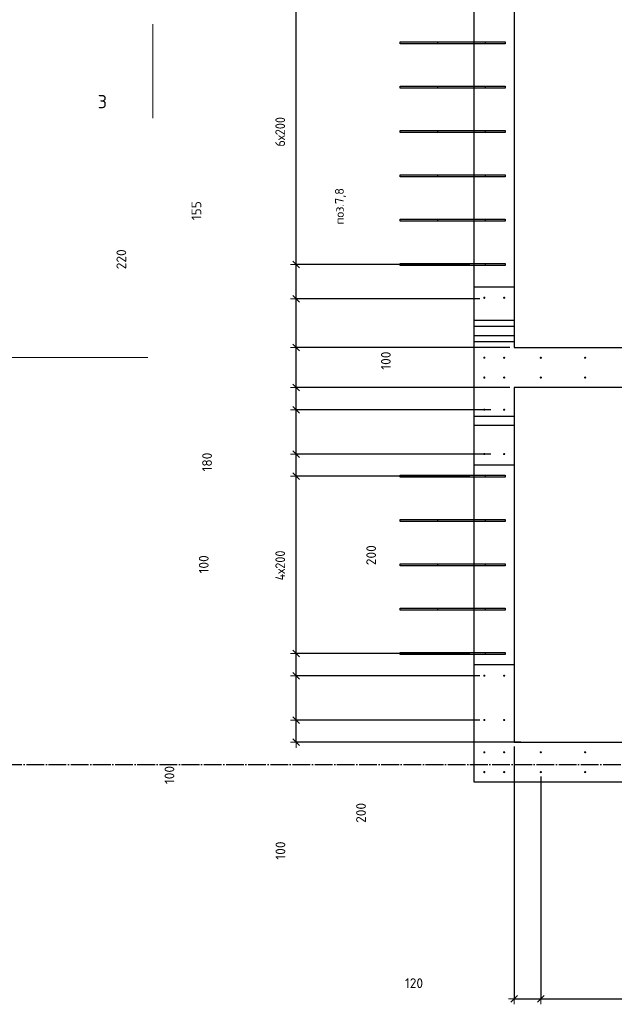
# Model space of a CAD drawing. Header units: millimetres. Extents: x 2792 to 69837, y -2757 to 29968.
# Tile 69 of 77: x 53998 to 56682, y 7317 to 11760. Entities that reach past the tile are written whole.
import ezdxf

# ---------------------------------------------------------------- set-up
doc = ezdxf.new("R2010")
doc.units = ezdxf.units.MM
doc.header["$PDMODE"] = 65
for name, pattern in [('______11', [100, 80, -10, 0, -10]), ('______5', [220, 160, -20, 20, -20]), ('________', [0])]:
    doc.linetypes.add(name, pattern=pattern)
for name, color, linetype, lineweight in [('Standard', 7, 'Continuous', 25), ('Арм.стержн. вертикальными 1', 22, 'Continuous', 35), ('Обозначение разреза_ общее', 7, 'Continuous', 25), ('Размерная линия_ общее', 7, 'Continuous', 13)]:
    doc.layers.add(name, color=color, linetype=linetype, lineweight=lineweight)
doc.layers.add('Осевая линия_ общее', color=7, linetype='______5', lineweight=13, true_color=0xa0a0a0)
doc.styles.add('ISOCPEUR', font='ISOCPEUR')
doc.dimstyles.new('DIMSTYLE_12', dxfattribs={"dimtxt": 44, "dimasz": 50, "dimexe": 0, "dimexo": 0, "dimgap": 22, "dimtad": 0, "dimdec": 0, "dimrnd": 5, "dimzin": 12, "dimdsep": 46, "dimtxsty": 'ISOCPEUR', "dimblk1": 'ALL_ML_STRICH', "dimblk2": 'ALL_ML_STRICH', "dimsah": 1, "dimcen": 0, "dimclrd": 7, "dimclre": 256, "dimclrt": 7, "dimadec": 0, "dimazin": 0, "dimtfac": 1, "dimtdec": 0, "dimtix": 1, "dimtmove": 2, "dimatfit": 3, "dimfxl": 0, "dimtvp": 1.2, "dimtzin": 0, "dimlwd": 0, "dimlwe": -3, "dimarcsym": 0})
doc.dimstyles.new('DIMSTYLE_16', dxfattribs={"dimtxt": 44, "dimasz": 50, "dimexe": 0, "dimexo": 0, "dimgap": 22, "dimtad": 0, "dimdec": 0, "dimrnd": 5, "dimzin": 12, "dimdsep": 46, "dimtxsty": 'ISOCPEUR', "dimblk1": 'ALL_ML_STRICH', "dimblk2": 'ALL_ML_STRICH', "dimsah": 1, "dimcen": 0, "dimclrd": 7, "dimclre": 256, "dimclrt": 7, "dimadec": 0, "dimazin": 0, "dimtfac": 1, "dimtdec": 0, "dimtix": 1, "dimtmove": 2, "dimatfit": 3, "dimfxl": 0, "dimtzin": 0, "dimlwd": 0, "dimlwe": -3, "dimarcsym": 0})
doc.dimstyles.new('DIMSTYLE_3', dxfattribs={"dimtxt": 44, "dimasz": 50, "dimexe": 0, "dimexo": 0, "dimgap": 22, "dimtad": 2, "dimdec": 0, "dimrnd": 5, "dimzin": 12, "dimdsep": 46, "dimtxsty": 'ISOCPEUR', "dimblk1": 'ALL_ML_STRICH', "dimblk2": 'ALL_ML_STRICH', "dimsah": 1, "dimcen": 0, "dimclrd": 7, "dimclre": 256, "dimclrt": 7, "dimadec": 0, "dimazin": 0, "dimtfac": 1, "dimtdec": 0, "dimtix": 1, "dimtmove": 2, "dimatfit": 3, "dimfxl": 0, "dimtzin": 0, "dimlwd": 0, "dimlwe": -3, "dimarcsym": 0})
doc.dimstyles.new('DIMSTYLE_8', dxfattribs={"dimtxt": 44, "dimasz": 50, "dimexe": 0, "dimexo": 0, "dimgap": 22, "dimtad": 2, "dimdec": 0, "dimrnd": 5, "dimzin": 12, "dimdsep": 46, "dimtxsty": 'ISOCPEUR', "dimblk1": 'ALL_ML_STRICH', "dimblk2": 'ALL_ML_STRICH', "dimsah": 1, "dimcen": 0, "dimclrd": 7, "dimclre": 256, "dimclrt": 7, "dimadec": 0, "dimazin": 0, "dimtfac": 1, "dimtdec": 0, "dimtix": 1, "dimtmove": 2, "dimatfit": 3, "dimfxl": 0, "dimtvp": 1.2, "dimtzin": 0, "dimlwd": 0, "dimlwe": -3, "dimarcsym": 0})

# ---------------------------------------------------------------- blocks, each defined once
blk = doc.blocks.new('ALL_ML_STRICH')
at = {"color": 0, "linetype": 'ByBlock', "lineweight": -2}
for p, q in [((-1, 0), (0.5, 0)), ((-0.3, -0.3), (0.3, 0.3)), ((0, -0.5), (0, 0.5))]:
    blk.add_line(p, q, dxfattribs=at)
blk = doc.blocks.new('*D291')
at = {"layer": 'DEFPOINTS', "color": 7, "linetype": 'Continuous', "lineweight": 13, "transparency": 33554687}
for p in [(56230, 8500), (56350.5, 8365), (56230, 7342.4)]:
    blk.add_point(p, dxfattribs=at)
at = {"layer": 'Размерная линия_ общее', "color": 253, "linetype": 'Continuous', "lineweight": -2, "true_color": 0xa0a0a0, "transparency": 33554687}
for p, q in [((56230, 8480), (56230, 7342.4)), ((56350.5, 8345), (56350.5, 7342.4))]:
    blk.add_line(p, q, dxfattribs=at)
at = {"layer": 'Размерная линия_ общее', "color": 7, "linetype": 'Continuous', "lineweight": -2, "transparency": 33554687}
blk.add_line((56230, 7342.4), (56350.5, 7342.4), dxfattribs=at)
at = {"layer": 'Размерная линия_ общее', "color": 7, "linetype": 'Continuous', "lineweight": 13, "transparency": 33554687, "xscale": 50, "yscale": 50, "zscale": 50, "rotation": 180}
blk.add_blockref('ALL_ML_STRICH', (56230, 7342.4), dxfattribs=at)
at = {"layer": 'Размерная линия_ общее', "color": 7, "linetype": 'Continuous', "lineweight": 13, "transparency": 33554687, "xscale": 50, "yscale": 50, "zscale": 50}
blk.add_blockref('ALL_ML_STRICH', (56350.5, 7342.4), dxfattribs=at)
at = {"layer": 'Размерная линия_ общее', "color": 7, "linetype": 'Continuous', "lineweight": 13, "transparency": 33554687, "insert": (55778, 7412.7), "char_height": 44, "width": 132, "attachment_point": 5, "style": 'ISOCPEUR'}
blk.add_mtext('\\A1;{120}', dxfattribs=at)
blk = doc.blocks.new('*D292')
at = {"layer": 'DEFPOINTS', "color": 7, "linetype": 'Continuous', "lineweight": 13, "transparency": 33554687}
for p in [(56350.5, 8365), (57950.5, 8365), (56350.5, 7342.4)]:
    blk.add_point(p, dxfattribs=at)
at = {"layer": 'Размерная линия_ общее', "color": 253, "linetype": 'Continuous', "lineweight": -2, "true_color": 0xa0a0a0, "transparency": 33554687}
for p, q in [((56350.5, 8345), (56350.5, 7342.4)), ((57950.5, 8345), (57950.5, 7342.4))]:
    blk.add_line(p, q, dxfattribs=at)
at = {"layer": 'Размерная линия_ общее', "color": 7, "linetype": 'Continuous', "lineweight": -2, "transparency": 33554687}
blk.add_line((56350.5, 7342.4), (57950.5, 7342.4), dxfattribs=at)
at = {"layer": 'Размерная линия_ общее', "color": 7, "linetype": 'Continuous', "lineweight": 13, "transparency": 33554687, "xscale": 50, "yscale": 50, "zscale": 50, "rotation": 180}
blk.add_blockref('ALL_ML_STRICH', (56350.5, 7342.4), dxfattribs=at)
at = {"layer": 'Размерная линия_ общее', "color": 7, "linetype": 'Continuous', "lineweight": 13, "transparency": 33554687, "xscale": 50, "yscale": 50, "zscale": 50}
blk.add_blockref('ALL_ML_STRICH', (57950.5, 7342.4), dxfattribs=at)
at = {"layer": 'Размерная линия_ общее', "color": 7, "linetype": 'Continuous', "lineweight": 13, "transparency": 33554687, "insert": (57016.5, 7436.4), "char_height": 44, "width": 2.2, "attachment_point": 1, "line_spacing_factor": 0.60241, "style": 'ISOCPEUR'}
blk.add_mtext('\\W0.91;8х200=1600', dxfattribs=at)
blk = doc.blocks.new('*D363')
at = {"layer": 'DEFPOINTS', "color": 7, "linetype": 'Continuous', "lineweight": 13, "transparency": 33554687}
for p in [(56095.5, 8600), (55246.3, 8500), (56280, 8500)]:
    blk.add_point(p, dxfattribs=at)
at = {"layer": 'Размерная линия_ общее', "color": 253, "linetype": 'Continuous', "lineweight": -2, "true_color": 0xa0a0a0, "transparency": 33554687}
for p, q in [((56075.5, 8600), (55246.3, 8600)), ((56260, 8500), (55246.3, 8500))]:
    blk.add_line(p, q, dxfattribs=at)
at = {"layer": 'Размерная линия_ общее', "color": 7, "linetype": 'Continuous', "lineweight": -2, "transparency": 33554687}
blk.add_line((55246.3, 8500), (55246.3, 8600), dxfattribs=at)
at = {"layer": 'Размерная линия_ общее', "color": 7, "linetype": 'Continuous', "lineweight": 13, "transparency": 33554687, "xscale": 50, "yscale": 50, "zscale": 50}
for p, rotation in [((55246.3, 8600), 90), ((55246.3, 8500), 270)]:
    blk.add_blockref('ALL_ML_STRICH', p, dxfattribs=dict(at, rotation=rotation))
at = {"layer": 'Размерная линия_ общее', "color": 7, "linetype": 'Continuous', "lineweight": 13, "transparency": 33554687, "insert": (55175.3, 8011), "char_height": 44, "width": 132, "attachment_point": 5, "rotation": 90, "style": 'ISOCPEUR'}
blk.add_mtext('\\A1;{100}', dxfattribs=at)
blk = doc.blocks.new('*D364')
at = {"layer": 'DEFPOINTS', "color": 7, "linetype": 'Continuous', "lineweight": 13, "transparency": 33554687}
for p in [(56095.5, 8800), (55246.3, 8600), (56095.5, 8600)]:
    blk.add_point(p, dxfattribs=at)
at = {"layer": 'Размерная линия_ общее', "color": 253, "linetype": 'Continuous', "lineweight": -2, "true_color": 0xa0a0a0, "transparency": 33554687}
for p, q in [((56075.5, 8800), (55246.3, 8800)), ((56075.5, 8600), (55246.3, 8600))]:
    blk.add_line(p, q, dxfattribs=at)
at = {"layer": 'Размерная линия_ общее', "color": 7, "linetype": 'Continuous', "lineweight": -2, "transparency": 33554687}
blk.add_line((55246.3, 8600), (55246.3, 8800), dxfattribs=at)
at = {"layer": 'Размерная линия_ общее', "color": 7, "linetype": 'Continuous', "lineweight": 13, "transparency": 33554687, "xscale": 50, "yscale": 50, "zscale": 50}
for p, rotation in [((55246.3, 8800), 90), ((55246.3, 8600), 270)]:
    blk.add_blockref('ALL_ML_STRICH', p, dxfattribs=dict(at, rotation=rotation))
at = {"layer": 'Размерная линия_ общее', "color": 7, "linetype": 'Continuous', "lineweight": 13, "transparency": 33554687, "insert": (55538.9, 8181), "char_height": 44, "width": 132, "attachment_point": 5, "rotation": 90, "style": 'ISOCPEUR'}
blk.add_mtext('\\A1;{200}', dxfattribs=at)
blk = doc.blocks.new('*D365')
at = {"layer": 'DEFPOINTS', "color": 7, "linetype": 'Continuous', "lineweight": 13, "transparency": 33554687}
for p in [(56050, 8900), (55246.3, 8800), (56095.5, 8800)]:
    blk.add_point(p, dxfattribs=at)
at = {"layer": 'Размерная линия_ общее', "color": 253, "linetype": 'Continuous', "lineweight": -2, "true_color": 0xa0a0a0, "transparency": 33554687}
for p, q in [((56030, 8900), (55246.3, 8900)), ((56075.5, 8800), (55246.3, 8800))]:
    blk.add_line(p, q, dxfattribs=at)
at = {"layer": 'Размерная линия_ общее', "color": 7, "linetype": 'Continuous', "lineweight": -2, "transparency": 33554687}
blk.add_line((55246.3, 8800), (55246.3, 8900), dxfattribs=at)
at = {"layer": 'Размерная линия_ общее', "color": 7, "linetype": 'Continuous', "lineweight": 13, "transparency": 33554687, "xscale": 50, "yscale": 50, "zscale": 50}
for p, rotation in [((55246.3, 8900), 90), ((55246.3, 8800), 270)]:
    blk.add_blockref('ALL_ML_STRICH', p, dxfattribs=dict(at, rotation=rotation))
at = {"layer": 'Размерная линия_ общее', "color": 7, "linetype": 'Continuous', "lineweight": 13, "transparency": 33554687, "insert": (54674.3, 8351.8), "char_height": 44, "width": 132, "attachment_point": 5, "rotation": 90, "style": 'ISOCPEUR'}
blk.add_mtext('\\A1;{100}', dxfattribs=at)
blk = doc.blocks.new('*D366')
at = {"layer": 'DEFPOINTS', "color": 7, "linetype": 'Continuous', "lineweight": 13, "transparency": 33554687}
for p in [(56050, 9700), (55246.3, 8900), (56050, 8900)]:
    blk.add_point(p, dxfattribs=at)
at = {"layer": 'Размерная линия_ общее', "color": 253, "linetype": 'Continuous', "lineweight": -2, "true_color": 0xa0a0a0, "transparency": 33554687}
for p, q in [((56030, 9700), (55246.3, 9700)), ((56030, 8900), (55246.3, 8900))]:
    blk.add_line(p, q, dxfattribs=at)
at = {"layer": 'Размерная линия_ общее', "color": 7, "linetype": 'Continuous', "lineweight": -2, "transparency": 33554687}
blk.add_line((55246.3, 8900), (55246.3, 9700), dxfattribs=at)
at = {"layer": 'Размерная линия_ общее', "color": 7, "linetype": 'Continuous', "lineweight": 13, "transparency": 33554687, "xscale": 50, "yscale": 50, "zscale": 50}
for p, rotation in [((55246.3, 9700), 90), ((55246.3, 8900), 270)]:
    blk.add_blockref('ALL_ML_STRICH', p, dxfattribs=dict(at, rotation=rotation))
at = {"layer": 'Размерная линия_ общее', "color": 7, "linetype": 'Continuous', "lineweight": 13, "transparency": 33554687, "insert": (55152.3, 9230), "char_height": 44, "width": 2.2, "attachment_point": 1, "rotation": 90, "line_spacing_factor": 0.60241, "style": 'ISOCPEUR'}
blk.add_mtext('\\W0.91;4х200', dxfattribs=at)
blk = doc.blocks.new('*D367')
at = {"layer": 'DEFPOINTS', "color": 7, "linetype": 'Continuous', "lineweight": 13, "transparency": 33554687}
for p in [(56145.5, 9800), (55246.3, 9700), (56050, 9700)]:
    blk.add_point(p, dxfattribs=at)
at = {"layer": 'Размерная линия_ общее', "color": 253, "linetype": 'Continuous', "lineweight": -2, "true_color": 0xa0a0a0, "transparency": 33554687}
for p, q in [((56125.5, 9800), (55246.3, 9800)), ((56030, 9700), (55246.3, 9700))]:
    blk.add_line(p, q, dxfattribs=at)
at = {"layer": 'Размерная линия_ общее', "color": 7, "linetype": 'Continuous', "lineweight": -2, "transparency": 33554687}
blk.add_line((55246.3, 9700), (55246.3, 9800), dxfattribs=at)
at = {"layer": 'Размерная линия_ общее', "color": 7, "linetype": 'Continuous', "lineweight": 13, "transparency": 33554687, "xscale": 50, "yscale": 50, "zscale": 50}
for p, rotation in [((55246.3, 9800), 90), ((55246.3, 9700), 270)]:
    blk.add_blockref('ALL_ML_STRICH', p, dxfattribs=dict(at, rotation=rotation))
at = {"layer": 'Размерная линия_ общее', "color": 7, "linetype": 'Continuous', "lineweight": 13, "transparency": 33554687, "insert": (54829.1, 9302.3), "char_height": 44, "width": 132, "attachment_point": 5, "rotation": 90, "style": 'ISOCPEUR'}
blk.add_mtext('\\A1;{100}', dxfattribs=at)
blk = doc.blocks.new('*D368')
at = {"layer": 'DEFPOINTS', "color": 7, "linetype": 'Continuous', "lineweight": 13, "transparency": 33554687}
for p in [(56145.5, 10000), (55246.3, 9800), (56145.5, 9800)]:
    blk.add_point(p, dxfattribs=at)
at = {"layer": 'Размерная линия_ общее', "color": 253, "linetype": 'Continuous', "lineweight": -2, "true_color": 0xa0a0a0, "transparency": 33554687}
for p, q in [((56125.5, 10000), (55246.3, 10000)), ((56125.5, 9800), (55246.3, 9800))]:
    blk.add_line(p, q, dxfattribs=at)
at = {"layer": 'Размерная линия_ общее', "color": 7, "linetype": 'Continuous', "lineweight": -2, "transparency": 33554687}
blk.add_line((55246.3, 9800), (55246.3, 10000), dxfattribs=at)
at = {"layer": 'Размерная линия_ общее', "color": 7, "linetype": 'Continuous', "lineweight": 13, "transparency": 33554687, "xscale": 50, "yscale": 50, "zscale": 50}
for p, rotation in [((55246.3, 10000), 90), ((55246.3, 9800), 270)]:
    blk.add_blockref('ALL_ML_STRICH', p, dxfattribs=dict(at, rotation=rotation))
at = {"layer": 'Размерная линия_ общее', "color": 7, "linetype": 'Continuous', "lineweight": 13, "transparency": 33554687, "insert": (55584.8, 9343.6), "char_height": 44, "width": 132, "attachment_point": 5, "rotation": 90, "style": 'ISOCPEUR'}
blk.add_mtext('\\A1;{200}', dxfattribs=at)
blk = doc.blocks.new('*D369')
at = {"layer": 'DEFPOINTS', "color": 7, "linetype": 'Continuous', "lineweight": 13, "transparency": 33554687}
for p in [(56230, 10100), (55246.3, 10000), (56145.5, 10000)]:
    blk.add_point(p, dxfattribs=at)
at = {"layer": 'Размерная линия_ общее', "color": 253, "linetype": 'Continuous', "lineweight": -2, "true_color": 0xa0a0a0, "transparency": 33554687}
for p, q in [((56210, 10100), (55246.3, 10100)), ((56125.5, 10000), (55246.3, 10000))]:
    blk.add_line(p, q, dxfattribs=at)
at = {"layer": 'Размерная линия_ общее', "color": 7, "linetype": 'Continuous', "lineweight": -2, "transparency": 33554687}
blk.add_line((55246.3, 10000), (55246.3, 10100), dxfattribs=at)
at = {"layer": 'Размерная линия_ общее', "color": 7, "linetype": 'Continuous', "lineweight": 13, "transparency": 33554687, "xscale": 50, "yscale": 50, "zscale": 50}
for p, rotation in [((55246.3, 10100), 90), ((55246.3, 10000), 270)]:
    blk.add_blockref('ALL_ML_STRICH', p, dxfattribs=dict(at, rotation=rotation))
at = {"layer": 'Размерная линия_ общее', "color": 7, "linetype": 'Continuous', "lineweight": 13, "transparency": 33554687, "insert": (55651, 10221.3), "char_height": 44, "width": 132, "attachment_point": 5, "rotation": 90, "style": 'ISOCPEUR'}
blk.add_mtext('\\A1;{100}', dxfattribs=at)
blk = doc.blocks.new('*D370')
at = {"layer": 'DEFPOINTS', "color": 7, "linetype": 'Continuous', "lineweight": 13, "transparency": 33554687}
for p in [(56230, 10280), (55246.3, 10100), (56230, 10100)]:
    blk.add_point(p, dxfattribs=at)
at = {"layer": 'Размерная линия_ общее', "color": 253, "linetype": 'Continuous', "lineweight": -2, "true_color": 0xa0a0a0, "transparency": 33554687}
for p, q in [((56210, 10280), (55246.3, 10280)), ((56210, 10100), (55246.3, 10100))]:
    blk.add_line(p, q, dxfattribs=at)
at = {"layer": 'Размерная линия_ общее', "color": 7, "linetype": 'Continuous', "lineweight": -2, "transparency": 33554687}
blk.add_line((55246.3, 10100), (55246.3, 10280), dxfattribs=at)
at = {"layer": 'Размерная линия_ общее', "color": 7, "linetype": 'Continuous', "lineweight": 13, "transparency": 33554687, "xscale": 50, "yscale": 50, "zscale": 50}
for p, rotation in [((55246.3, 10280), 90), ((55246.3, 10100), 270)]:
    blk.add_blockref('ALL_ML_STRICH', p, dxfattribs=dict(at, rotation=rotation))
at = {"layer": 'Размерная линия_ общее', "color": 7, "linetype": 'Continuous', "lineweight": 13, "transparency": 33554687, "insert": (54844.1, 9763.8), "char_height": 44, "width": 132, "attachment_point": 5, "rotation": 90, "style": 'ISOCPEUR'}
blk.add_mtext('\\A1;{180}', dxfattribs=at)
blk = doc.blocks.new('*D371')
at = {"layer": 'DEFPOINTS', "color": 7, "linetype": 'Continuous', "lineweight": 13, "transparency": 33554687}
for p in [(56095.5, 10500), (55246.3, 10280), (56230, 10280)]:
    blk.add_point(p, dxfattribs=at)
at = {"layer": 'Размерная линия_ общее', "color": 253, "linetype": 'Continuous', "lineweight": -2, "true_color": 0xa0a0a0, "transparency": 33554687}
for p, q in [((56075.5, 10500), (55246.3, 10500)), ((56210, 10280), (55246.3, 10280))]:
    blk.add_line(p, q, dxfattribs=at)
at = {"layer": 'Размерная линия_ общее', "color": 7, "linetype": 'Continuous', "lineweight": -2, "transparency": 33554687}
blk.add_line((55246.3, 10280), (55246.3, 10500), dxfattribs=at)
at = {"layer": 'Размерная линия_ общее', "color": 7, "linetype": 'Continuous', "lineweight": 13, "transparency": 33554687, "xscale": 50, "yscale": 50, "zscale": 50}
for p, rotation in [((55246.3, 10500), 90), ((55246.3, 10280), 270)]:
    blk.add_blockref('ALL_ML_STRICH', p, dxfattribs=dict(at, rotation=rotation))
at = {"layer": 'Размерная линия_ общее', "color": 7, "linetype": 'Continuous', "lineweight": 13, "transparency": 33554687, "insert": (54457.2, 10678.5), "char_height": 44, "width": 132, "attachment_point": 5, "rotation": 90, "style": 'ISOCPEUR'}
blk.add_mtext('\\A1;{220}', dxfattribs=at)
blk = doc.blocks.new('*D372')
at = {"layer": 'DEFPOINTS', "color": 7, "linetype": 'Continuous', "lineweight": 13, "transparency": 33554687}
for p in [(56050, 10655), (55246.3, 10500), (56095.5, 10500)]:
    blk.add_point(p, dxfattribs=at)
at = {"layer": 'Размерная линия_ общее', "color": 253, "linetype": 'Continuous', "lineweight": -2, "true_color": 0xa0a0a0, "transparency": 33554687}
for p, q in [((56030, 10655), (55246.3, 10655)), ((56075.5, 10500), (55246.3, 10500))]:
    blk.add_line(p, q, dxfattribs=at)
at = {"layer": 'Размерная линия_ общее', "color": 7, "linetype": 'Continuous', "lineweight": -2, "transparency": 33554687}
blk.add_line((55246.3, 10500), (55246.3, 10655), dxfattribs=at)
at = {"layer": 'Размерная линия_ общее', "color": 7, "linetype": 'Continuous', "lineweight": 13, "transparency": 33554687, "xscale": 50, "yscale": 50, "zscale": 50}
for p, rotation in [((55246.3, 10655), 90), ((55246.3, 10500), 270)]:
    blk.add_blockref('ALL_ML_STRICH', p, dxfattribs=dict(at, rotation=rotation))
at = {"layer": 'Размерная линия_ общее', "color": 7, "linetype": 'Continuous', "lineweight": 13, "transparency": 33554687, "insert": (54795.9, 10897.8), "char_height": 44, "width": 132, "attachment_point": 5, "rotation": 90, "style": 'ISOCPEUR'}
blk.add_mtext('\\A1;{155}', dxfattribs=at)
blk = doc.blocks.new('*D373')
at = {"layer": 'DEFPOINTS', "color": 7, "linetype": 'Continuous', "lineweight": 13, "transparency": 33554687}
for p in [(56050, 11855), (55246.3, 10655), (56050, 10655)]:
    blk.add_point(p, dxfattribs=at)
at = {"layer": 'Размерная линия_ общее', "color": 253, "linetype": 'Continuous', "lineweight": -2, "true_color": 0xa0a0a0, "transparency": 33554687}
for p, q in [((56030, 11855), (55246.3, 11855)), ((56030, 10655), (55246.3, 10655))]:
    blk.add_line(p, q, dxfattribs=at)
at = {"layer": 'Размерная линия_ общее', "color": 7, "linetype": 'Continuous', "lineweight": -2, "transparency": 33554687}
blk.add_line((55246.3, 10655), (55246.3, 11855), dxfattribs=at)
at = {"layer": 'Размерная линия_ общее', "color": 7, "linetype": 'Continuous', "lineweight": 13, "transparency": 33554687, "xscale": 50, "yscale": 50, "zscale": 50}
for p, rotation in [((55246.3, 11855), 90), ((55246.3, 10655), 270)]:
    blk.add_blockref('ALL_ML_STRICH', p, dxfattribs=dict(at, rotation=rotation))
at = {"layer": 'Размерная линия_ общее', "color": 7, "linetype": 'Continuous', "lineweight": 13, "transparency": 33554687, "insert": (55152.3, 11187), "char_height": 44, "width": 2.2, "attachment_point": 1, "rotation": 90, "line_spacing_factor": 0.60241, "style": 'ISOCPEUR'}
blk.add_mtext('\\W0.91;6х200', dxfattribs=at)

msp = doc.modelspace()

# ---------------------------------------------------------------- hatches: boundary and pattern name
at = {"layer": 'Арм.стержн. вертикальными 1', "linetype": 'Continuous', "lineweight": 50, "transparency": 33554687}
for points in [[(56100.5, 10505), (56100.1, 10506.9), (56099, 10508.5), (56097.4, 10509.6), (56095.5, 10510), (56093.6, 10509.6), (56091.9, 10508.5), (56090.8, 10506.9), (56090.5, 10505), (56090.8, 10503.1), (56091.9, 10501.5), (56093.6, 10500.4), (56095.5, 10500), (56097.4, 10500.4), (56099, 10501.5), (56100.1, 10503.1)], [(56190, 10505), (56189.6, 10506.9), (56188.5, 10508.5), (56186.9, 10509.6), (56185, 10510), (56183.1, 10509.6), (56181.5, 10508.5), (56180.4, 10506.9), (56180, 10505), (56180.4, 10503.1), (56181.5, 10501.5), (56183.1, 10500.4), (56185, 10500), (56186.9, 10500.4), (56188.5, 10501.5), (56189.6, 10503.1)], [(56100.5, 10234.5), (56100.1, 10236.4), (56099, 10238), (56097.4, 10239.1), (56095.5, 10239.5), (56093.6, 10239.1), (56091.9, 10238), (56090.8, 10236.4), (56090.5, 10234.5), (56090.8, 10232.6), (56091.9, 10231), (56093.6, 10229.9), (56095.5, 10229.5), (56097.4, 10229.9), (56099, 10231), (56100.1, 10232.6)], [(56190, 10234.5), (56189.6, 10236.4), (56188.5, 10238), (56186.9, 10239.1), (56185, 10239.5), (56183.1, 10239.1), (56181.5, 10238), (56180.4, 10236.4), (56180, 10234.5), (56180.4, 10232.6), (56181.5, 10231), (56183.1, 10229.9), (56185, 10229.5), (56186.9, 10229.9), (56188.5, 10231), (56189.6, 10232.6)], [(56355.5, 10234.5), (56355.1, 10236.4), (56354, 10238), (56352.4, 10239.1), (56350.5, 10239.5), (56348.6, 10239.1), (56347, 10238), (56345.9, 10236.4), (56345.5, 10234.5), (56345.9, 10232.6), (56347, 10231), (56348.6, 10229.9), (56350.5, 10229.5), (56352.4, 10229.9), (56354, 10231), (56355.1, 10232.6)], [(56555.5, 10234.5), (56555.1, 10236.4), (56554, 10238), (56552.4, 10239.1), (56550.5, 10239.5), (56548.6, 10239.1), (56547, 10238), (56545.9, 10236.4), (56545.5, 10234.5), (56545.9, 10232.6), (56547, 10231), (56548.6, 10229.9), (56550.5, 10229.5), (56552.4, 10229.9), (56554, 10231), (56555.1, 10232.6)], [(56100.5, 10145), (56100.1, 10146.9), (56099, 10148.5), (56097.4, 10149.6), (56095.5, 10150), (56093.6, 10149.6), (56091.9, 10148.5), (56090.8, 10146.9), (56090.5, 10145), (56090.8, 10143.1), (56091.9, 10141.4), (56093.6, 10140.4), (56095.5, 10140), (56097.4, 10140.4), (56099, 10141.4), (56100.1, 10143.1)], [(56190, 10145), (56189.6, 10146.9), (56188.5, 10148.5), (56186.9, 10149.6), (56185, 10150), (56183.1, 10149.6), (56181.5, 10148.5), (56180.4, 10146.9), (56180, 10145), (56180.4, 10143.1), (56181.5, 10141.4), (56183.1, 10140.4), (56185, 10140), (56186.9, 10140.4), (56188.5, 10141.4), (56189.6, 10143.1)], [(56355.5, 10145), (56355.1, 10146.9), (56354, 10148.5), (56352.4, 10149.6), (56350.5, 10150), (56348.6, 10149.6), (56347, 10148.5), (56345.9, 10146.9), (56345.5, 10145), (56345.9, 10143.1), (56347, 10141.4), (56348.6, 10140.4), (56350.5, 10140), (56352.4, 10140.4), (56354, 10141.4), (56355.1, 10143.1)], [(56555.5, 10145), (56555.1, 10146.9), (56554, 10148.5), (56552.4, 10149.6), (56550.5, 10150), (56548.6, 10149.6), (56547, 10148.5), (56545.9, 10146.9), (56545.5, 10145), (56545.9, 10143.1), (56547, 10141.4), (56548.6, 10140.4), (56550.5, 10140), (56552.4, 10140.4), (56554, 10141.4), (56555.1, 10143.1)], [(56100.5, 10000), (56100.1, 10001.9), (56099, 10003.5), (56097.4, 10004.6), (56095.5, 10005), (56093.6, 10004.6), (56091.9, 10003.5), (56090.8, 10001.9), (56090.5, 10000), (56090.8, 9998.1), (56091.9, 9996.4), (56093.6, 9995.4), (56095.5, 9995), (56097.4, 9995.4), (56099, 9996.4), (56100.1, 9998.1)], [(56190, 10000), (56189.6, 10001.9), (56188.5, 10003.5), (56186.9, 10004.6), (56185, 10005), (56183.1, 10004.6), (56181.5, 10003.5), (56180.4, 10001.9), (56180, 10000), (56180.4, 9998.1), (56181.5, 9996.4), (56183.1, 9995.4), (56185, 9995), (56186.9, 9995.4), (56188.5, 9996.4), (56189.6, 9998.1)], [(56100.5, 9800), (56100.1, 9801.9), (56099, 9803.5), (56097.4, 9804.6), (56095.5, 9805), (56093.6, 9804.6), (56091.9, 9803.5), (56090.8, 9801.9), (56090.5, 9800), (56090.8, 9798.1), (56091.9, 9796.4), (56093.6, 9795.4), (56095.5, 9795), (56097.4, 9795.4), (56099, 9796.4), (56100.1, 9798.1)], [(56190, 9800), (56189.6, 9801.9), (56188.5, 9803.5), (56186.9, 9804.6), (56185, 9805), (56183.1, 9804.6), (56181.5, 9803.5), (56180.4, 9801.9), (56180, 9800), (56180.4, 9798.1), (56181.5, 9796.4), (56183.1, 9795.4), (56185, 9795), (56186.9, 9795.4), (56188.5, 9796.4), (56189.6, 9798.1)], [(56100.5, 8800), (56100.1, 8801.9), (56099, 8803.5), (56097.4, 8804.6), (56095.5, 8805), (56093.6, 8804.6), (56091.9, 8803.5), (56090.8, 8801.9), (56090.5, 8800), (56090.8, 8798.1), (56091.9, 8796.5), (56093.6, 8795.4), (56095.5, 8795), (56097.4, 8795.4), (56099, 8796.5), (56100.1, 8798.1)], [(56190, 8800), (56189.6, 8801.9), (56188.5, 8803.5), (56186.9, 8804.6), (56185, 8805), (56183.1, 8804.6), (56181.5, 8803.5), (56180.4, 8801.9), (56180, 8800), (56180.4, 8798.1), (56181.5, 8796.5), (56183.1, 8795.4), (56185, 8795), (56186.9, 8795.4), (56188.5, 8796.5), (56189.6, 8798.1)], [(56100.5, 8600), (56100.1, 8601.9), (56099, 8603.5), (56097.4, 8604.6), (56095.5, 8605), (56093.6, 8604.6), (56091.9, 8603.5), (56090.8, 8601.9), (56090.5, 8600), (56090.8, 8598.1), (56091.9, 8596.5), (56093.6, 8595.4), (56095.5, 8595), (56097.4, 8595.4), (56099, 8596.5), (56100.1, 8598.1)], [(56190, 8600), (56189.6, 8601.9), (56188.5, 8603.5), (56186.9, 8604.6), (56185, 8605), (56183.1, 8604.6), (56181.5, 8603.5), (56180.4, 8601.9), (56180, 8600), (56180.4, 8598.1), (56181.5, 8596.5), (56183.1, 8595.4), (56185, 8595), (56186.9, 8595.4), (56188.5, 8596.5), (56189.6, 8598.1)], [(56100.5, 8454.5), (56100.1, 8456.4), (56099, 8458), (56097.4, 8459.1), (56095.5, 8459.5), (56093.6, 8459.1), (56091.9, 8458), (56090.8, 8456.4), (56090.5, 8454.5), (56090.8, 8452.6), (56091.9, 8451), (56093.6, 8449.9), (56095.5, 8449.5), (56097.4, 8449.9), (56099, 8451), (56100.1, 8452.6)], [(56190, 8454.5), (56189.6, 8456.4), (56188.5, 8458), (56186.9, 8459.1), (56185, 8459.5), (56183.1, 8459.1), (56181.5, 8458), (56180.4, 8456.4), (56180, 8454.5), (56180.4, 8452.6), (56181.5, 8451), (56183.1, 8449.9), (56185, 8449.5), (56186.9, 8449.9), (56188.5, 8451), (56189.6, 8452.6)], [(56355.5, 8454.5), (56355.1, 8456.4), (56354, 8458), (56352.4, 8459.1), (56350.5, 8459.5), (56348.6, 8459.1), (56347, 8458), (56345.9, 8456.4), (56345.5, 8454.5), (56345.9, 8452.6), (56347, 8451), (56348.6, 8449.9), (56350.5, 8449.5), (56352.4, 8449.9), (56354, 8451), (56355.1, 8452.6)], [(56555.5, 8454.5), (56555.1, 8456.4), (56554, 8458), (56552.4, 8459.1), (56550.5, 8459.5), (56548.6, 8459.1), (56547, 8458), (56545.9, 8456.4), (56545.5, 8454.5), (56545.9, 8452.6), (56547, 8451), (56548.6, 8449.9), (56550.5, 8449.5), (56552.4, 8449.9), (56554, 8451), (56555.1, 8452.6)], [(56100.5, 8365), (56100.1, 8366.9), (56099, 8368.5), (56097.4, 8369.6), (56095.5, 8370), (56093.6, 8369.6), (56091.9, 8368.5), (56090.8, 8366.9), (56090.5, 8365), (56090.8, 8363.1), (56091.9, 8361.4), (56093.6, 8360.4), (56095.5, 8360), (56097.4, 8360.4), (56099, 8361.4), (56100.1, 8363.1)], [(56190, 8365), (56189.6, 8366.9), (56188.5, 8368.5), (56186.9, 8369.6), (56185, 8370), (56183.1, 8369.6), (56181.5, 8368.5), (56180.4, 8366.9), (56180, 8365), (56180.4, 8363.1), (56181.5, 8361.4), (56183.1, 8360.4), (56185, 8360), (56186.9, 8360.4), (56188.5, 8361.4), (56189.6, 8363.1)], [(56355.5, 8365), (56355.1, 8366.9), (56354, 8368.5), (56352.4, 8369.6), (56350.5, 8370), (56348.6, 8369.6), (56347, 8368.5), (56345.9, 8366.9), (56345.5, 8365), (56345.9, 8363.1), (56347, 8361.4), (56348.6, 8360.4), (56350.5, 8360), (56352.4, 8360.4), (56354, 8361.4), (56355.1, 8363.1)], [(56555.5, 8365), (56555.1, 8366.9), (56554, 8368.5), (56552.4, 8369.6), (56550.5, 8370), (56548.6, 8369.6), (56547, 8368.5), (56545.9, 8366.9), (56545.5, 8365), (56545.9, 8363.1), (56547, 8361.4), (56548.6, 8360.4), (56550.5, 8360), (56552.4, 8360.4), (56554, 8361.4), (56555.1, 8363.1)]]:
    msp.add_hatch(color=4, dxfattribs=at).paths.add_polyline_path(points)

# ---------------------------------------------------------------- linework, layer by layer
at = {"color": 7, "linetype": 'Continuous', "lineweight": 25, "transparency": 33554687}
for p, q in [((56050, 10280), (56050, 12940)), ((56230, 12940), (56230, 10280)), ((56050, 8320), (56050, 8500)), ((56230, 8500), (57980, 8500)), ((57980, 8320), (56050, 8320))]:
    msp.add_line(p, q, dxfattribs=at)
at = {"color": 253, "linetype": '________', "lineweight": 25, "true_color": 0xababab, "transparency": 33554687}
for p, q in [((56050, 10555), (56230, 10555)), ((56230, 10402.5), (56050, 10402.5)), ((56230, 10375), (56050, 10375)), ((56050, 10335), (56230, 10335)), ((56050, 10307.5), (56230, 10307.5))]:
    msp.add_line(p, q, dxfattribs=at)
at = {"layer": 'Standard', "color": 7, "linetype": 'Continuous', "lineweight": 25, "transparency": 33554687}
for p, q in [((56050, 10100), (56050, 10280)), ((56230, 10280), (57980, 10280)), ((56050, 8500), (56050, 10100)), ((56230, 10100), (56230, 8500)), ((57980, 10100), (56230, 10100))]:
    msp.add_line(p, q, dxfattribs=at)
at = {"layer": 'Standard', "color": 253, "linetype": '________', "lineweight": 25, "true_color": 0xababab, "transparency": 33554687}
for p, q in [((56230, 9970), (56050, 9970)), ((56050, 9930), (56230, 9930)), ((56230, 9750), (56050, 9750)), ((56050, 8850), (56230, 8850))]:
    msp.add_line(p, q, dxfattribs=at)
at = {"layer": 'Арм.стержн. вертикальными 1', "color": 4, "linetype": 'Continuous', "lineweight": 25, "transparency": 33554687}
for points in [[(56100, 11650), (55715, 11650), (55715, 11660), (56100, 11660), (56100, 11650)], [(56190, 11650), (55885, 11650), (55885, 11660), (56190, 11660), (56190, 11650)], [(56100, 11450), (55715, 11450), (55715, 11460), (56100, 11460), (56100, 11450)], [(56190, 11450), (55885, 11450), (55885, 11460), (56190, 11460), (56190, 11450)], [(56100, 11250), (55715, 11250), (55715, 11260), (56100, 11260), (56100, 11250)], [(56190, 11250), (55885, 11250), (55885, 11260), (56190, 11260), (56190, 11250)], [(56100, 11050), (55715, 11050), (55715, 11060), (56100, 11060), (56100, 11050)], [(56190, 11050), (55885, 11050), (55885, 11060), (56190, 11060), (56190, 11050)], [(56100, 10850), (55715, 10850), (55715, 10860), (56100, 10860), (56100, 10850)], [(56190, 10850), (55885, 10850), (55885, 10860), (56190, 10860), (56190, 10850)], [(56100, 10650), (55715, 10650), (55715, 10660), (56100, 10660), (56100, 10650)], [(56190, 10650), (55885, 10650), (55885, 10660), (56190, 10660), (56190, 10650)], [(56100, 9695), (55715, 9695), (55715, 9705), (56100, 9705), (56100, 9695)], [(56190, 9695), (55885, 9695), (55885, 9705), (56190, 9705), (56190, 9695)], [(56100, 9495), (55715, 9495), (55715, 9505), (56100, 9505), (56100, 9495)], [(56190, 9495), (55885, 9495), (55885, 9505), (56190, 9505), (56190, 9495)], [(56100, 9295), (55715, 9295), (55715, 9305), (56100, 9305), (56100, 9295)], [(56190, 9295), (55885, 9295), (55885, 9305), (56190, 9305), (56190, 9295)], [(56100, 9095), (55715, 9095), (55715, 9105), (56100, 9105), (56100, 9095)], [(56190, 9095), (55885, 9095), (55885, 9105), (56190, 9105), (56190, 9095)], [(56100, 8895), (55715, 8895), (55715, 8905), (56100, 8905), (56100, 8895)], [(56190, 8895), (55885, 8895), (55885, 8905), (56190, 8905), (56190, 8895)]]:
    msp.add_lwpolyline(points, dxfattribs=at)
at = {"layer": 'Обозначение разреза_ общее', "color": 7, "linetype": 'Continuous', "lineweight": 13, "transparency": 33554687}
for p, q in [((54599, 11739.6), (54599, 11315.6)), ((54576.2, 10235.7), (53236.2, 10235.7))]:
    msp.add_line(p, q, dxfattribs=at)
at = {"layer": 'Осевая линия_ общее', "color": 253, "linetype": '______11', "lineweight": -3, "true_color": 0xa0a0a0, "transparency": 33554687}
msp.add_line((25200, 8400), (69714.9, 8400), dxfattribs=at)

# ---------------------------------------------------------------- texts
at = {"layer": 'Standard', "color": 7, "linetype": 'Continuous', "lineweight": 13, "transparency": 33554687, "insert": (55446.1, 10835.9), "char_height": 40, "width": 183.07, "attachment_point": 4, "rotation": 90, "style": 'ISOCPEUR'}
msp.add_mtext('\\A1;{\\fISOCPEUR|i0|b0;\\H40.000000;\\W1.000000;\\C7;поз.7,8}\\P', dxfattribs=at)
at = {"layer": 'Обозначение разреза_ общее', "color": 7, "linetype": 'Continuous', "lineweight": 13, "transparency": 33554687, "insert": (54350.6, 11360), "char_height": 60, "width": 65.333, "attachment_point": 7, "style": 'ISOCPEUR'}
msp.add_mtext('\\A1;{\\fISOCPEUR|i0|b0;\\H60.000000;\\W1.000000;\\C7;3}\\P', dxfattribs=at)

# ---------------------------------------------------------------- dimensions: what is measured, and where the dimension line sits
at = {"layer": 'Размерная линия_ общее', "color": 7, "linetype": 'Continuous', "lineweight": 13, "transparency": 33554687}
for base, p1, p2, text, picture, middle in [((55246.3, 11855), (56030, 10655), (56030, 11855), '\\W0.91;6х200', '*D373', (55224.3, 11255)), ((55246.3, 9700), (56030, 8900), (56030, 9700), '\\W0.91;4х200', '*D366', (55224.3, 9300))]:
    dim = msp.add_linear_dim(base=base, p1=p1, p2=p2, angle=90, text=text, dimstyle='DIMSTYLE_3', override={"dimpost": '<>', "dimclrd": 7, "dimclre": 253, "dimclrt": 7, "dimlwd": 0, "dimlwe": 65533}, dxfattribs=at)
    dim.commit()
    dim.dimension.update_dxf_attribs({"geometry": picture, "text_midpoint": middle, "dimtype": 160})
for base, p1, p2, dimstyle, picture, middle in [((55246.3, 10655), (56075.5, 10500), (56030, 10655), 'DIMSTYLE_3', '*D372', (54795.9, 10897.8)), ((55246.3, 10500), (56210, 10280), (56075.5, 10500), 'DIMSTYLE_3', '*D371', (54457.2, 10678.5)), ((55246.3, 10280), (56210, 10100), (56210, 10280), 'DIMSTYLE_3', '*D370', (54844.1, 9763.8)), ((55246.3, 10100), (56125.5, 10000), (56210, 10100), 'DIMSTYLE_12', '*D369', (55651, 10221.3)), ((55246.3, 10000), (56125.5, 9800), (56125.5, 10000), 'DIMSTYLE_16', '*D368', (55584.8, 9343.6)), ((55246.3, 9800), (56030, 9700), (56125.5, 9800), 'DIMSTYLE_8', '*D367', (54829.1, 9302.3)), ((55246.3, 8900), (56075.5, 8800), (56030, 8900), 'DIMSTYLE_8', '*D365', (54674.3, 8351.8)), ((55246.3, 8800), (56075.5, 8600), (56075.5, 8800), 'DIMSTYLE_16', '*D364', (55538.9, 8181)), ((55246.3, 8600), (56260, 8500), (56075.5, 8600), 'DIMSTYLE_8', '*D363', (55175.3, 8011))]:
    dim = msp.add_linear_dim(base=base, p1=p1, p2=p2, angle=90, dimstyle=dimstyle, override={"dimpost": '<>', "dimclrd": 7, "dimclre": 253, "dimclrt": 7, "dimlwd": 0, "dimlwe": 65533}, dxfattribs=at)
    dim.commit()
    dim.dimension.update_dxf_attribs({"geometry": picture, "text_midpoint": middle, "dimtype": 160})
dim = msp.add_linear_dim(base=(56350.4966, 7342.4437), p1=(56230, 8480), p2=(56350.4966, 8344.9721), dimstyle='DIMSTYLE_8', override={"dimpost": '<>', "dimclrd": 7, "dimclre": 253, "dimclrt": 7, "dimlwd": 0, "dimlwe": 65533}, dxfattribs=at)
dim.commit()
dim.dimension.update_dxf_attribs({"geometry": '*D291', "text_midpoint": (55777.9655, 7412.6867), "dimtype": 160})
dim = msp.add_linear_dim(base=(57950.5, 7342.4), p1=(56350.5, 8345), p2=(57950.5, 8345), text='\\W0.91;8х200=1600', dimstyle='DIMSTYLE_3', override={"dimpost": '<>', "dimclrd": 7, "dimclre": 253, "dimclrt": 7, "dimlwd": 0, "dimlwe": 65533}, dxfattribs=at)
dim.commit()
dim.dimension.update_dxf_attribs({"geometry": '*D292', "text_midpoint": (57150.5, 7364.4), "dimtype": 160})

doc.saveas('drawing.dxf')
